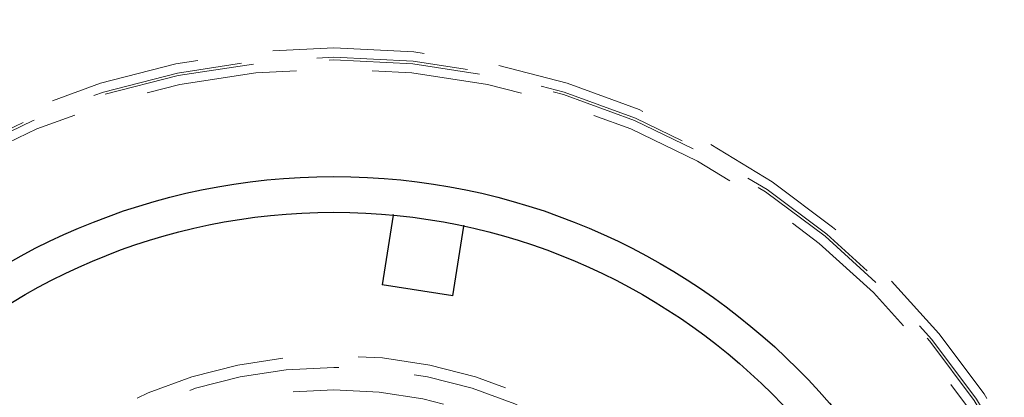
# Model space of a CAD drawing. Header units: millimetres. Extents: x 624 to 866, y 309 to 728.
# Tile 37 of 41: x 656.41 to 664.67, y 696.83 to 700. Entities that reach past the tile are written whole.
import ezdxf

# ---------------------------------------------------------------- set-up
doc = ezdxf.new("R2010")
doc.units = ezdxf.units.MM
doc.linetypes.add('HIDDEN', pattern=[1.905, 1.27, -0.635])
doc.styles.add('SLDTEXTSTYLE0', font='TXT', dxfattribs={"width": 0.75})
doc.dimstyles.new('SLDDIMSTYLE0', dxfattribs={"dimtxt": 3.5, "dimasz": 3.556, "dimexe": 0, "dimexo": 0.0625, "dimgap": 0.875, "dimtad": 1, "dimdec": 0, "dimlfac": 5, "dimrnd": 1e-09, "dimzin": 12, "dimdsep": 46, "dimtxsty": 'SLDTEXTSTYLE0', "dimblk1": 'CLOSED', "dimblk2": 'CLOSED', "dimsah": 1, "dimcen": 0.09, "dimadec": 0, "dimazin": 3, "dimtfac": 1, "dimtdec": 0, "dimtofl": 0, "dimtmove": 0, "dimatfit": 3, "dimldrblk": 'CLOSED', "dimfxl": 0, "dimfrac": 2, "dimtolj": 1, "dimtzin": 12, "dimarcsym": 0})

# ---------------------------------------------------------------- blocks, each defined once
blk = doc.blocks.new('_Closed')
at = {"color": 0, "linetype": 'ByBlock', "lineweight": -2}
for p, q in [((-1, 0.166667), (0, 0)), ((-1, 0.166667), (-1, -0.166667)), ((0, 0), (-1, -0.166667)), ((0, 0), (-1, 0))]:
    blk.add_line(p, q, dxfattribs=at)
blk = doc.blocks.new('_D_1')
at = {"color": 7, "linetype": 'Continuous', "lineweight": 0}
for p, q in [((660.0488, 728.1339), (712.2367, 728.1339)), ((711.2367, 728.1339), (711.2367, 658.1339)), ((660.0488, 658.1339), (712.2367, 658.1339))]:
    blk.add_line(p, q, dxfattribs=at)
at = {"color": 7, "linetype": 'Continuous', "lineweight": 18, "xscale": 3.556, "yscale": 3.556}
for p, rotation in [((711.2367, 728.1339, -73.7187), 90.0000000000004), ((711.2367, 658.1339, -73.7187), 270.0000000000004)]:
    blk.add_blockref('_Closed', p, dxfattribs=dict(at, rotation=rotation))
at = {"color": 7, "linetype": 'Continuous', "lineweight": 18, "char_height": 3.5, "attachment_point": 1, "rotation": 90, "style": 'SLDTEXTSTYLE0'}
for s, insert in [('350', (706.6715, 693.633)), ('%%c', (706.7249, 688.3546))]:
    blk.add_mtext(s, dxfattribs=dict(at, insert=insert))

msp = doc.modelspace()

# ---------------------------------------------------------------- linework, layer by layer
at = {"color": 7, "linetype": 'Continuous', "lineweight": 25}
for p, q in [((659.546, 698.3573), (659.4556, 697.7729)), ((660.0486, 697.6812), (660.139, 698.2656)), ((660.0486, 697.6812), (659.4556, 697.7729))]:
    msp.add_line(p, q, dxfattribs=at)
at = {"color": 7, "linetype": 'HIDDEN', "lineweight": 18}
for p, q in [((659.5474, 698.3659), (659.546, 698.3573)), ((660.139, 698.2656), (660.1403, 698.2741))]:
    msp.add_line(p, q, dxfattribs=at)
at = {"color": 7, "linetype": 'Continuous', "lineweight": 25}
for centre, radius in [((659.0488, 693.1339), 35), ((659.0488, 693.1811), 5.5), ((659.0488, 693.1811), 5.2)]:
    msp.add_circle(centre, radius, dxfattribs=at)
at = {"color": 7, "linetype": 'HIDDEN', "lineweight": 18}
for centre, radius in [((659.0488, 693.1339), 34.6), ((659.0488, 693.1339), 16), ((659.0488, 693.1339), 15.105), ((659.0488, 693.1811), 6.5782), ((659.0488, 693.1811), 6.5), ((659.0488, 693.1811), 6.4782), ((659.0488, 693.1811), 6.4016), ((659.0488, 693.1811), 4), ((659.0488, 693.1811), 3.9), ((659.0488, 693.1811), 3.7115)]:
    msp.add_circle(centre, radius, dxfattribs=at)

# ---------------------------------------------------------------- dimensions: what is measured, and where the dimension line sits
at = {"color": 7, "linetype": 'Continuous', "lineweight": 18}
dim = msp.add_linear_dim(base=(711.2367, 658.1339), p1=(659.0488, 728.1339), p2=(659.0488, 658.1339), angle=90, text='%%c<>', dimstyle='SLDDIMSTYLE0', dxfattribs=at)
dim.commit()
dim.dimension.update_dxf_attribs({"geometry": '_D_1', "text_midpoint": (711.2367, 694.873), "dimtype": 160})

doc.saveas('drawing.dxf')
